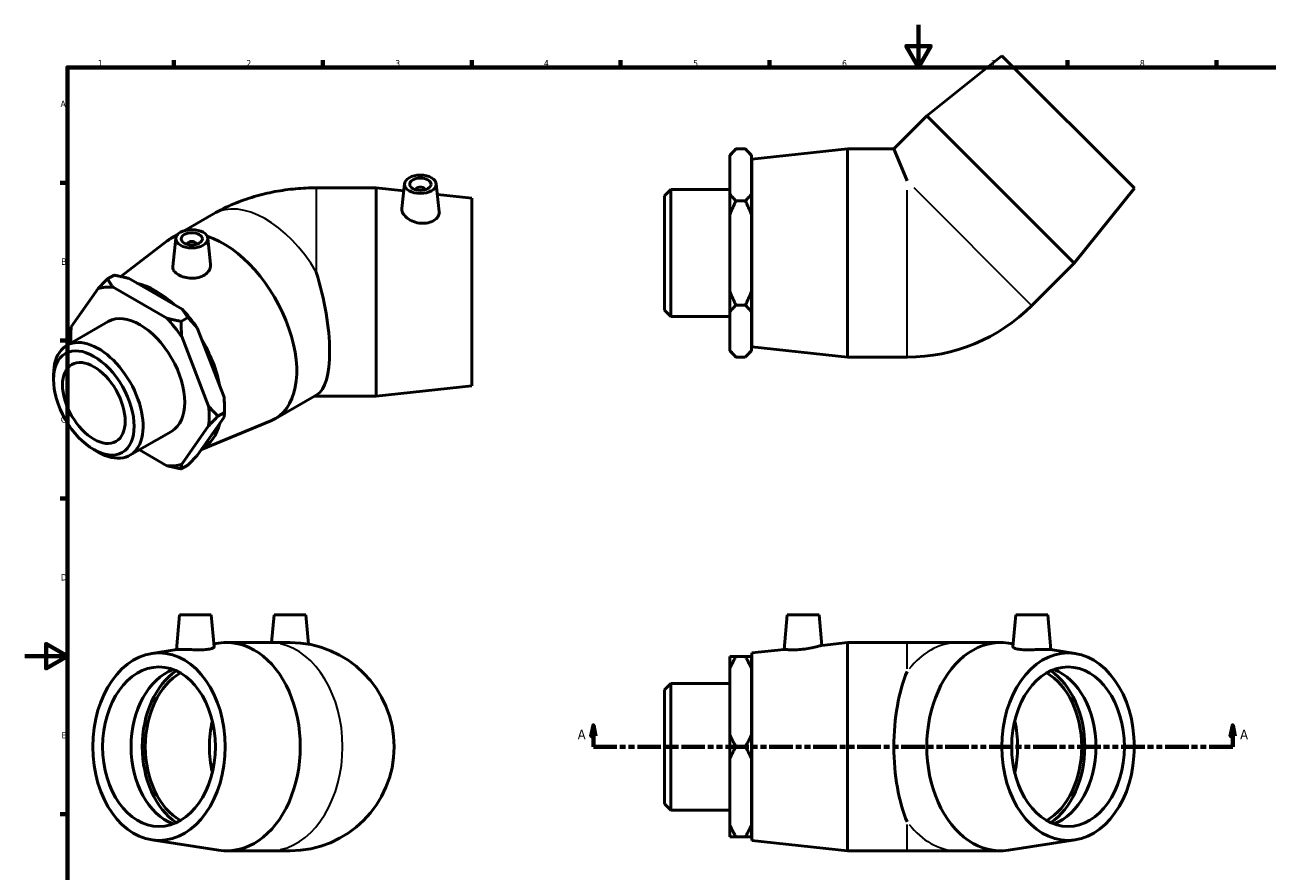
# Model space of a CAD drawing. Header units: millimetres. Extents: x 0 to 893, y -185 to 594.
# Tile 2 of 3: x 0 to 585, y 196 to 594. Entities that reach past the tile are written whole.
import ezdxf

# ---------------------------------------------------------------- set-up
doc = ezdxf.new("R2010")
doc.units = ezdxf.units.MM
doc.linetypes.add('DOUBLE_DASH_CHAIN', pattern=[1.2403, 0.6614, -0.0827, 0.1654, -0.0827, 0.1654, -0.0827])
for name, color, linetype, lineweight in [('Border (ANSI)', 7, 'Continuous', 70), ('Section Line (ANSI)', 7, 'DOUBLE_DASH_CHAIN', 70), ('Visible (ANSI)', 7, 'Continuous', 50), ('Visible Narrow (ANSI)', 7, 'Continuous', 35)]:
    doc.layers.add(name, color=color, linetype=linetype, lineweight=lineweight)
doc.styles.add('Label Text (ANSI)', font='tahoma.ttf')
doc.styles.add('Note Text (ANSI)', font='tahoma.ttf')

# ---------------------------------------------------------------- blocks, each defined once
blk = doc.blocks.new('Borders Default Border')
at = {"layer": 'Border (ANSI)'}
for p, q in [((70.08, 574), (70.08, 577.45)), ((140.17, 574), (140.17, 577.45)), ((210.25, 574), (210.25, 577.45)), ((280.33, 574), (280.33, 577.45)), ((350.42, 574), (350.42, 577.45)), ((490.58, 574), (490.58, 577.45)), ((560.67, 574), (560.67, 577.45)), ((20, 519.75), (16.55, 519.75)), ((20, 445.5), (16.55, 445.5)), ((20, 371.25), (16.55, 371.25)), ((20, 222.75), (16.55, 222.75))]:
    blk.add_line(p, q, dxfattribs=at)
at = {"layer": 'Border (ANSI)', "flags": 128}
for points in [[(420.5, 594), (420.5, 574), (414.73, 584), (426.27, 584), (420.5, 574)], [(20, 20), (20, 574), (821, 574), (821, 20), (20, 20)], [(0, 297), (20, 297), (10, 302.77), (10, 291.23), (20, 297)]]:
    blk.add_lwpolyline(points, dxfattribs=at)
at = {"layer": 'Border (ANSI)', "color": 230, "true_color": 0xff0080, "char_height": 3.05, "attachment_point": 7, "style": 'Note Text (ANSI)'}
for s, insert in [('1', (34.35, 574.4)), ('2', (104.2, 574.4)), ('3', (174.26, 574.34)), ('4', (244.23, 574.4)), ('5', (314.48, 574.34)), ('6', (384.49, 574.34)), ('7', (454.6, 574.4)), ('8', (524.63, 574.33)), ('A', (16.78, 555.35)), ('B', (17.15, 481.1)), ('C', (16.95, 406.8)), ('D', (16.96, 332.6)), ('E', (17.21, 258.35))]:
    blk.add_mtext(s, dxfattribs=dict(at, insert=insert))
blk = doc.blocks.new('2dTransSection0')
at = {"layer": 'Section Line (ANSI)', "linetype": 'Continuous'}
for p, q in [((267.5, 264.43), (266.5, 259.43)), ((267.5, 259.43), (267.5, 264.43)), ((268.5, 259.43), (267.5, 264.43)), ((568.35, 264.43), (567.35, 259.43)), ((568.35, 259.43), (568.35, 264.43)), ((569.35, 259.43), (568.35, 264.43)), ((266.5, 259.43), (268.5, 259.43)), ((267.5, 254.43), (267.5, 259.43)), ((567.35, 259.43), (569.35, 259.43)), ((568.35, 254.43), (568.35, 259.43)), ((267.5, 254.43), (278.6, 254.43)), ((557.26, 254.43), (568.35, 254.43))]:
    blk.add_line(p, q, dxfattribs=at)
at = {"layer": 'Section Line (ANSI)', "linetype": 'DOUBLE_DASH_CHAIN', "ltscale": 16.686979}
blk.add_line((267.5, 254.43), (568.35, 254.43), dxfattribs=at)
at = {"layer": 'Section Line (ANSI)', "linetype": 'Continuous', "flags": 128}
for points in [[(268.5, 259.43), (267.5, 264.43), (266.5, 259.43), (268.5, 259.43)], [(569.35, 259.43), (568.35, 264.43), (567.35, 259.43), (569.35, 259.43)]]:
    blk.add_lwpolyline(points, dxfattribs=at)
at = {"layer": 'Section Line (ANSI)'}
for points in [[(268.5, 259.43), (267.5, 264.43), (266.5, 259.43), (268.5, 259.43)], [(569.35, 259.43), (568.35, 264.43), (567.35, 259.43), (569.35, 259.43)]]:
    blk.add_solid(points, dxfattribs=at)
at = {"layer": 'Section Line (ANSI)', "char_height": 4.57, "attachment_point": 7, "style": 'Label Text (ANSI)'}
for insert in [(260.14, 257.93), (571.82, 257.93)]:
    blk.add_mtext('A', dxfattribs=dict(at, insert=insert))

msp = doc.modelspace()

# ---------------------------------------------------------------- linework, layer by layer
at = {"layer": 'Visible (ANSI)'}
for p, q in [((459.664, 579.503), (424.38, 551.148)), ((459.664, 579.503), (522.031, 517.136)), ((424.38, 551.148), (408.909, 535.678)), ((424.38, 551.148), (493.676, 481.851)), ((331.681, 532.738), (334.621, 535.678)), ((331.681, 532.383), (331.681, 532.738)), ((331.681, 514.473), (331.681, 532.383)), ((338.991, 535.678), (334.621, 535.678)), ((341.931, 532.738), (338.991, 535.678)), ((341.931, 532.738), (341.931, 532.383)), ((341.931, 532.383), (341.931, 514.473)), ((342.031, 530.778), (387.031, 535.678)), ((387.031, 437.678), (387.031, 535.678)), ((387.031, 535.678), (408.909, 535.678)), ((408.909, 535.678), (415.161, 520.585)), ((342.031, 442.578), (342.031, 530.778)), ((341.931, 524.178), (342.031, 524.178)), ((165.279, 517.323), (137.149, 517.323)), ((165.279, 517.323), (165.279, 419.323)), ((178.257, 515.91), (165.279, 517.323)), ((178.618, 519.277), (177.368, 507.614)), ((184.104, 516.558), (184.104, 516.372)), ((188.104, 516.558), (188.104, 516.372)), ((193.59, 519.277), (195.008, 506.05)), ((301.031, 513.504), (304.012, 516.485)), ((304.012, 516.485), (304.012, 456.871)), ((304.012, 516.485), (331.681, 516.485)), ((331.681, 504.588), (331.681, 514.473)), ((341.931, 514.473), (341.931, 504.588)), ((522.031, 517.136), (493.676, 481.851)), ((210.279, 512.423), (194.136, 514.18)), ((210.279, 512.423), (210.279, 424.223)), ((301.031, 459.851), (301.031, 513.504)), ((338.991, 511.178), (334.621, 511.178)), ((74.979, 497.153), (88.721, 505.066)), ((331.681, 468.767), (331.681, 504.588)), ((341.931, 504.588), (341.931, 468.767)), ((45.175, 475.605), (67.009, 492.395)), ((68.83, 493.612), (71.964, 495.417)), ((71.071, 493.623), (69.639, 480.266)), ((86.042, 493.623), (87.344, 481.481)), ((76.557, 490.905), (76.557, 490.718)), ((80.557, 490.905), (80.557, 490.718)), ((493.676, 481.851), (473.785, 461.96)), ((38.899, 474.477), (41.989, 476.257)), ((48.727, 474.771), (74.056, 460.185)), ((34.49, 469.956), (21.825, 451.888)), ((66.808, 456.011), (41.479, 470.597)), ((331.681, 458.883), (331.681, 468.767)), ((341.931, 468.767), (341.931, 458.883)), ((338.991, 462.178), (334.621, 462.178)), ((73.547, 454.525), (76.637, 456.304)), ((301.031, 459.851), (304.012, 456.871)), ((304.012, 456.871), (331.681, 456.871)), ((331.681, 440.973), (331.681, 458.883)), ((341.931, 458.883), (341.931, 440.973)), ((19.704, 443.175), (39.269, 454.441)), ((81.046, 451.494), (93.71, 418.84)), ((21.574, 447.367), (21.574, 449.761)), ((86.462, 414.666), (73.798, 447.32)), ((341.931, 449.178), (342.031, 449.178)), ((331.681, 440.618), (331.681, 440.973)), ((331.681, 440.618), (334.621, 437.678)), ((341.931, 440.618), (338.991, 437.678)), ((341.931, 440.973), (341.931, 440.618)), ((342.031, 442.578), (387.031, 437.678)), ((338.991, 437.678), (334.621, 437.678)), ((387.031, 437.678), (415.161, 437.678)), ((13.502, 427.054), (13.502, 429.482)), ((210.279, 424.223), (165.279, 419.323)), ((117.735, 408.687), (137.428, 420.027)), ((165.279, 419.323), (137.149, 419.323)), ((93.71, 409.508), (81.046, 391.44)), ((93.961, 411.635), (90.871, 409.856)), ((93.961, 414.029), (93.961, 411.635)), ((73.798, 387.266), (86.462, 405.334)), ((83.046, 394.294), (115.768, 407.723)), ((49.453, 391.514), (69.018, 402.781)), ((32.398, 394.241), (34.497, 393.023)), ((53.886, 394.067), (66.808, 386.625)), ((76.637, 386.919), (73.547, 385.139)), ((72.716, 316.427), (71.283, 300.056)), ((72.716, 316.427), (87.716, 316.427)), ((87.716, 316.427), (89.028, 301.427)), ((117.263, 316.427), (116.126, 303.427)), ((117.263, 316.427), (132.263, 316.427)), ((132.263, 316.427), (133.469, 302.648)), ((358.706, 316.427), (357.285, 300.188)), ((358.706, 316.427), (373.706, 316.427)), ((373.706, 316.427), (374.958, 302.113)), ((466.254, 316.427), (464.941, 301.427)), ((466.254, 316.427), (481.254, 316.427)), ((481.254, 316.427), (482.686, 300.056)), ((59.726, 298.265), (71.448, 300.081)), ((88.909, 302.786), (91.168, 303.136)), ((94.941, 303.427), (114.832, 303.427)), ((124.763, 303.427), (114.832, 303.427)), ((342.031, 298.527), (357.285, 300.188)), ((342.031, 210.327), (342.031, 298.527)), ((374.958, 302.113), (387.031, 303.427)), ((387.031, 205.427), (387.031, 303.427)), ((387.031, 303.427), (415.161, 303.427)), ((439.137, 303.427), (415.161, 303.427)), ((459.028, 303.427), (439.137, 303.427)), ((465.06, 302.786), (462.801, 303.136)), ((494.243, 298.265), (482.521, 300.081)), ((331.681, 291.156), (331.681, 296.863)), ((334.621, 296.863), (338.991, 296.863)), ((341.931, 296.863), (341.931, 291.156)), ((331.681, 260.134), (331.681, 291.156)), ((341.931, 291.927), (342.031, 291.927)), ((341.931, 291.156), (341.931, 260.134)), ((301.031, 281.254), (304.012, 284.234)), ((301.031, 227.601), (301.031, 281.254)), ((304.012, 284.234), (304.012, 224.62)), ((304.012, 284.234), (331.681, 284.234)), ((331.681, 248.72), (331.681, 260.134)), ((341.931, 260.134), (341.931, 248.72)), ((338.991, 254.427), (334.621, 254.427)), ((331.681, 217.699), (331.681, 248.72)), ((341.931, 248.72), (341.931, 217.699)), ((301.031, 227.601), (304.012, 224.62)), ((304.012, 224.62), (331.681, 224.62)), ((331.681, 211.992), (331.681, 217.699)), ((341.931, 217.699), (341.931, 211.992)), ((341.931, 216.927), (342.031, 216.927)), ((59.726, 210.59), (91.168, 205.719)), ((338.991, 211.992), (334.621, 211.992)), ((494.243, 210.59), (462.801, 205.719)), ((94.941, 205.427), (114.832, 205.427)), ((114.832, 205.427), (124.763, 205.427)), ((342.031, 210.327), (387.031, 205.427)), ((387.031, 205.427), (415.161, 205.427)), ((415.161, 205.427), (439.137, 205.427)), ((459.028, 205.427), (439.137, 205.427))]:
    msp.add_line(p, q, dxfattribs=at)
for centre, radius, end in [((415.161, 520.585), 82.907, 315), ((124.763, 254.427), 49, 90)]:
    msp.add_arc(centre, radius, 270, end, dxfattribs=at)
for centre, major_axis, ratio in [((186.104, 519.011), (7.5, 0), 0.5758617), ((186.104, 519.011), (5, 0), 0.5758617), ((78.557, 493.357), (7.5, 0), 0.5758617), ((78.557, 493.357), (5, 0), 0.5758617), ((32.471, 416.131), (13.387, -23.247), 0.5780931), ((32.471, 416.131), (10.412, -18.081), 0.5780931), ((63.121, 254.427), (0, -44.1), 0.7071068), ((490.848, 254.427), (0, -44.1), 0.7071068), ((63.121, 254.427), (0, -37.5), 0.7071068), ((490.848, 254.427), (0, -37.5), 0.7071068)]:
    msp.add_ellipse(centre, major_axis=major_axis, ratio=ratio, dxfattribs=at)
for centre, major_axis, ratio, start_param, end_param in [((186.104, 516.558), (-2, 0), 0.5758617, 2.9729035, 6.4518745), ((93.282, 451.149), (-24.453, 42.463), 0.5780931, 6.1787708, 6.3604068), ((78.557, 490.905), (-2, 0), 0.5758617, 2.9729035, 6.4518745), ((93.282, 451.149), (24.453, -42.463), 0.5780931, 6.2059638, 8.8606214), ((123.104, 468.323), (13.053, -48.823), 0.3183383, 0.0849033, 1.6788039), ((54.144, 428.611), (-22.985, 39.915), 0.5780931, 5.8990973, 6.1475419), ((61.462, 432.826), (22.007, -38.216), 0.5780931, 2.0743042, 2.6419522), ((54.144, 428.611), (-14.875, 25.83), 0.5780931, 3.1415927, 6.2831853), ((54.144, 428.611), (22.985, -39.915), 0.5780931, 1.7103071, 1.9587517), ((61.392, 432.785), (-22.985, 39.915), 0.5780931, 4.8518998, 5.1003444), ((54.144, 428.611), (-22.985, 39.915), 0.5780931, 0.6631096, 0.866977), ((34.579, 417.344), (14.875, -25.83), 0.5780931, 5.4958534, 10.2121098), ((61.462, 432.826), (22.007, -38.216), 0.5780931, 1.0241421, 1.5977192), ((61.392, 432.785), (-22.985, 39.915), 0.5780931, 3.9289245, 4.0531468), ((54.144, 428.611), (22.985, -39.915), 0.5780931, 0.6631096, 0.9115542), ((61.462, 432.826), (22.007, -38.216), 0.5780931, 6.2682264, 6.8256104), ((54.144, 428.611), (22.985, -39.915), 0.5780931, 5.8990973, 6.1475419), ((94.941, 254.427), (0, 49), 0.7071068, 3.0324874, 6.3922905), ((459.028, 254.427), (0, -49), 0.7071068, 3.0324874, 6.3922905), ((76.509, 254.427), (0, -37.5), 0.7071068, 3.3967983, 6.0279796), ((83.203, 254.427), (0, 39.512), 0.7071068, 0.4427553, 2.6988373), ((83.203, 254.427), (0, -37.5), 0.7071068, 3.5299479, 5.89483), ((429.206, 254.427), (0, -49), 0.4142136, 3.9058203, 5.5189576), ((470.766, 254.427), (0, 37.5), 0.7071068, 3.5299479, 5.89483), ((470.766, 254.427), (0, -39.512), 0.7071068, 0.4427553, 2.6988373), ((477.46, 254.427), (0, 37.5), 0.7071068, 3.3967983, 6.0279796), ((113.326, 254.427), (0, 37.5), 0.7071068, 1.2427284, 1.8988642), ((440.643, 254.427), (0, -37.5), 0.7071068, 1.2427284, 1.8988642)]:
    msp.add_ellipse(centre, major_axis=major_axis, ratio=ratio, start_param=start_param, end_param=end_param, dxfattribs=at)
for points in [[(331.681, 532.383), (332.923, 533.979), (334.621, 535.678)], [(338.991, 535.678), (340.69, 533.979), (341.931, 532.383)], [(334.621, 511.178), (332.923, 512.876), (331.681, 514.473)], [(341.931, 514.473), (340.69, 512.876), (338.991, 511.178)], [(331.681, 504.588), (332.923, 507.781), (334.621, 511.178)], [(338.991, 511.178), (340.69, 507.781), (341.931, 504.588)], [(38.899, 474.477), (36.497, 472.072), (34.49, 469.956)], [(41.479, 470.597), (40.1, 472.403), (38.899, 474.477)], [(41.989, 476.257), (45.592, 475.565), (48.727, 474.771)], [(334.621, 462.178), (332.923, 465.574), (331.681, 468.767)], [(341.931, 468.767), (340.69, 465.574), (338.991, 462.178)], [(331.681, 458.883), (332.923, 460.479), (334.621, 462.178)], [(338.991, 462.178), (340.69, 460.479), (341.931, 458.883)], [(73.547, 454.525), (69.944, 455.216), (66.808, 456.011)], [(74.056, 460.185), (75.436, 458.379), (76.637, 456.304)], [(76.637, 456.304), (79.039, 453.899), (81.046, 451.494)], [(21.825, 451.888), (21.574, 450.783), (21.574, 449.761)], [(73.798, 447.32), (73.547, 450.737), (73.547, 454.525)], [(334.621, 437.678), (332.923, 439.376), (331.681, 440.973)], [(341.931, 440.973), (340.69, 439.376), (338.991, 437.678)], [(93.71, 418.84), (93.961, 415.423), (93.961, 411.635)], [(90.871, 409.856), (88.469, 412.261), (86.462, 414.666)], [(86.462, 405.334), (88.469, 407.451), (90.871, 409.856)], [(93.961, 411.635), (93.961, 410.613), (93.71, 409.508)], [(66.808, 386.625), (69.944, 385.831), (73.547, 385.139)], [(73.547, 385.139), (73.547, 386.161), (73.798, 387.266)], [(81.046, 391.44), (79.039, 389.324), (76.637, 386.919)], [(334.621, 296.863), (332.923, 296.863), (331.681, 296.863)], [(331.681, 291.156), (332.923, 293.921), (334.621, 296.863)], [(341.931, 296.863), (340.69, 296.863), (338.991, 296.863)], [(338.991, 296.863), (340.69, 293.921), (341.931, 291.156)], [(334.621, 254.427), (332.923, 257.369), (331.681, 260.134)], [(341.931, 260.134), (340.69, 257.369), (338.991, 254.427)], [(331.681, 248.72), (332.923, 251.486), (334.621, 254.427)], [(338.991, 254.427), (340.69, 251.486), (341.931, 248.72)], [(334.621, 211.992), (332.923, 214.934), (331.681, 217.699)], [(341.931, 217.699), (340.69, 214.934), (338.991, 211.992)], [(331.681, 211.992), (332.923, 211.992), (334.621, 211.992)], [(338.991, 211.992), (340.69, 211.992), (341.931, 211.992)]]:
    msp.add_rational_spline(points, [1, 1.00241153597, 1], degree=2, dxfattribs=at)
for points, knots in [([(88.721, 505.066), (91.899, 506.897), (95.098, 508.454), (101.515, 511.139), (104.734, 512.266), (111.186, 514.159), (114.419, 514.925), (120.899, 516.137), (124.145, 516.583), (130.643, 517.176), (133.896, 517.323), (137.149, 517.323)], [4.71238898, 4.71238898, 4.71238898, 4.71238898, 4.86946861, 4.86946861, 5.02654825, 5.02654825, 5.18362788, 5.18362788, 5.34070751, 5.34070751, 5.49778714, 5.49778714, 5.49778714, 5.49778714]), ([(195.007, 506.05), (195.019, 505.944), (195.025, 505.839), (195.025, 505.1), (194.81, 504.405), (193.931, 503.101), (193.268, 502.495), (191.735, 501.547), (190.763, 501.143), (188.627, 500.664), (187.464, 500.591), (185.229, 500.759), (184.013, 501.027), (181.783, 501.88), (180.768, 502.464), (179.178, 503.697), (178.492, 504.427), (177.579, 505.908), (177.352, 506.656), (177.352, 507.41), (177.358, 507.513), (177.369, 507.614)], [1.2656703, 1.2656703, 1.2656703, 1.2656703, 1.320106, 1.320106, 1.6508506, 1.6508506, 1.9815952, 1.9815952, 2.3109037, 2.3109037, 2.6402121, 2.6402121, 2.9854185, 2.9854185, 3.3306249, 3.3306249, 3.6699513, 3.6699513, 4.0092777, 4.0092777, 4.0627483, 4.0627483, 4.0627483, 4.0627483]), ([(84.667, 476.413), (83.879, 475.883), (82.886, 475.441), (80.717, 474.894), (79.543, 474.786), (77.343, 474.843), (76.17, 475.012), (74.013, 475.591), (73.028, 476), (71.469, 476.898), (70.789, 477.448), (69.874, 478.638), (69.639, 479.279), (69.62, 480.016), (69.626, 480.14), (69.64, 480.266)], [0, 0, 0, 0, 0.3293084, 0.3293084, 0.6586168, 0.6586168, 0.9893614, 0.9893614, 1.320106, 1.320106, 1.6508506, 1.6508506, 1.9815952, 1.9815952, 2.0470172, 2.0470172, 2.0470172, 2.0470172]), ([(87.343, 481.481), (87.361, 481.319), (87.37, 481.158), (87.37, 480.185), (87.14, 479.305), (86.202, 477.696), (85.492, 476.969), (84.667, 476.413)], [4.62021946, 4.62021946, 4.62021946, 4.62021946, 4.68793054, 4.68793054, 5.03313694, 5.03313694, 5.37834334, 5.37834334, 5.37834334, 5.37834334]), ([(136.105, 419.265), (136.226, 419.279), (136.362, 419.292), (136.633, 419.31), (136.766, 419.316), (136.984, 419.322), (137.066, 419.323), (137.149, 419.323)], [-0.98304345, -0.98304345, -0.98304345, -0.98304345, -0.90128677, -0.90128677, -0.82900351, -0.82900351, -0.78539816, -0.78539816, -0.78539816, -0.78539816]), ([(86.326, 300.273), (85.538, 300.156), (84.545, 300.076), (82.377, 300.006), (81.202, 300.015), (79.002, 300.062), (77.829, 300.104), (75.672, 300.168), (74.687, 300.188), (73.128, 300.188), (72.448, 300.168), (71.748, 300.119), (71.568, 300.099), (71.45, 300.081)], [0, 0, 0, 0, 0.3293084, 0.3293084, 0.6586168, 0.6586168, 0.9893614, 0.9893614, 1.320106, 1.320106, 1.6508506, 1.6508506, 1.8261572, 1.8261572, 1.8261572, 1.8261572]), ([(89.028, 301.427), (89.029, 301.419), (89.029, 301.412), (89.029, 301.208), (88.799, 300.981), (87.861, 300.573), (87.151, 300.395), (86.326, 300.273)], [4.67449656, 4.67449656, 4.67449656, 4.67449656, 4.68793054, 4.68793054, 5.03313694, 5.03313694, 5.37834334, 5.37834334, 5.37834334, 5.37834334]), ([(365.938, 300.273), (364.846, 300.156), (363.683, 300.076), (361.547, 300.006), (360.575, 300.015), (359.042, 300.062), (358.379, 300.104), (357.5, 300.168), (357.285, 300.188), (357.285, 300.188)], [0, 0, 0, 0, 0.3293084, 0.3293084, 0.6586168, 0.6586168, 0.9893614, 0.9893614, 1.320106, 1.320106, 1.320106, 1.320106]), ([(374.958, 302.113), (374.958, 302.113), (374.732, 302.044), (373.818, 301.785), (373.132, 301.597), (371.542, 301.208), (370.527, 300.981), (368.297, 300.573), (367.081, 300.395), (365.938, 300.273)], [4.0092777, 4.0092777, 4.0092777, 4.0092777, 4.3486041, 4.3486041, 4.6879305, 4.6879305, 5.0331369, 5.0331369, 5.3783433, 5.3783433, 5.3783433, 5.3783433]), ([(482.519, 300.081), (482.401, 300.099), (482.221, 300.119), (481.522, 300.168), (480.841, 300.188), (479.282, 300.188), (478.297, 300.168), (476.14, 300.104), (474.967, 300.062), (472.768, 300.015), (471.593, 300.006), (469.424, 300.076), (468.431, 300.156), (466.818, 300.395), (466.109, 300.573), (465.17, 300.981), (464.94, 301.208), (464.94, 301.412), (464.941, 301.419), (464.941, 301.427)], [0.8140549, 0.8140549, 0.8140549, 0.8140549, 0.9893614, 0.9893614, 1.320106, 1.320106, 1.6508506, 1.6508506, 1.9815952, 1.9815952, 2.3109037, 2.3109037, 2.6402121, 2.6402121, 2.9854185, 2.9854185, 3.3306249, 3.3306249, 3.3440589, 3.3440589, 3.3440589, 3.3440589])]:
    msp.add_open_spline(points, degree=3, knots=knots, dxfattribs=at)
at = {"layer": 'Visible Narrow (ANSI)'}
for p, q in [((137.149, 517.323), (137.149, 477.717)), ((415.161, 438.011), (415.161, 516.233)), ((418.238, 517.508), (473.549, 462.196)), ((137.149, 419.867), (137.149, 419.323)), ((415.161, 291.071), (415.161, 303.392)), ((415.161, 205.463), (415.161, 217.784))]:
    msp.add_line(p, q, dxfattribs=at)
for centre, major_axis, ratio, start_param, end_param in [((113.173, 462.604), (-24.453, 42.463), 0.5780931, 4.7354932, 6.2831853), ((114.832, 254.427), (0, 49), 0.7071068, 3.2986723, 6.1261057), ((439.137, 254.427), (0, 49), 0.7071068, 0.0382114, 0.7260163), ((439.137, 254.427), (0, -49), 0.7071068, 5.557169, 6.2449739)]:
    msp.add_ellipse(centre, major_axis=major_axis, ratio=ratio, start_param=start_param, end_param=end_param, dxfattribs=at)

# ---------------------------------------------------------------- block references
msp.add_blockref('Borders Default Border', (0, 0))
at = {"layer": 'Section Line (ANSI)'}
msp.add_blockref('2dTransSection0', (0, 0), dxfattribs=at)

doc.saveas('drawing.dxf')
